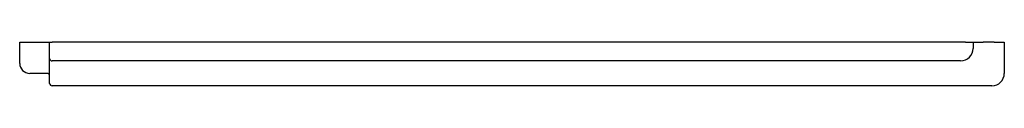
# Model space of a CAD drawing. Header units: millimetres. Extents: x 4173.087 to 4173.876, y 2276.559 to 2276.594.
import ezdxf

# ---------------------------------------------------------------- set-up
doc = ezdxf.new("R2010")
doc.units = ezdxf.units.MM
doc.layers.add('SANINDUSA', color=3, linetype='Continuous')

msp = doc.modelspace()

# ---------------------------------------------------------------- linework, layer by layer
at = {"layer": 'SANINDUSA'}
for p, q in [((4173.08663, 2276.57693), (4173.08663, 2276.59393)), ((4173.08663, 2276.59393), (4173.09463, 2276.59393)), ((4173.09463, 2276.59393), (4173.10863, 2276.59393)), ((4173.10863, 2276.59393), (4173.11063, 2276.59393)), ((4173.11063, 2276.59393), (4173.11263, 2276.59393)), ((4173.11063, 2276.58493), (4173.11063, 2276.59393)), ((4173.84463, 2276.59393), (4173.11263, 2276.59393)), ((4173.84463, 2276.59393), (4173.85063, 2276.59393)), ((4173.85063, 2276.59393), (4173.85063, 2276.58893)), ((4173.85063, 2276.59393), (4173.85863, 2276.59393)), ((4173.86763, 2276.59393), (4173.85863, 2276.59393)), ((4173.86763, 2276.59393), (4173.87563, 2276.59393)), ((4173.87563, 2276.59393), (4173.87563, 2276.56893)), ((4173.11063, 2276.58093), (4173.11063, 2276.58493)), ((4173.11063, 2276.58093), (4173.11063, 2276.58493)), ((4173.11063, 2276.57093), (4173.11063, 2276.58093)), ((4173.84063, 2276.57893), (4173.11263, 2276.57893)), ((4173.10863, 2276.56893), (4173.09463, 2276.56893)), ((4173.11063, 2276.56693), (4173.11063, 2276.57093)), ((4173.11063, 2276.56093), (4173.11063, 2276.56693)), ((4173.86563, 2276.55893), (4173.11263, 2276.55893))]:
    msp.add_line(p, q, dxfattribs=at)
for centre, radius, start, end in [((4173.84063, 2276.58893), 0.01, 270, 0), ((4173.11263, 2276.58093), 0.002, 180, 270), ((4173.09463, 2276.57693), 0.008, 180, 270), ((4173.10863, 2276.56693), 0.002, 0, 90), ((4173.86563, 2276.56893), 0.01, 270, 0), ((4173.11263, 2276.56093), 0.002, 180, 270)]:
    msp.add_arc(centre, radius, start, end, dxfattribs=at)

doc.saveas('drawing.dxf')
